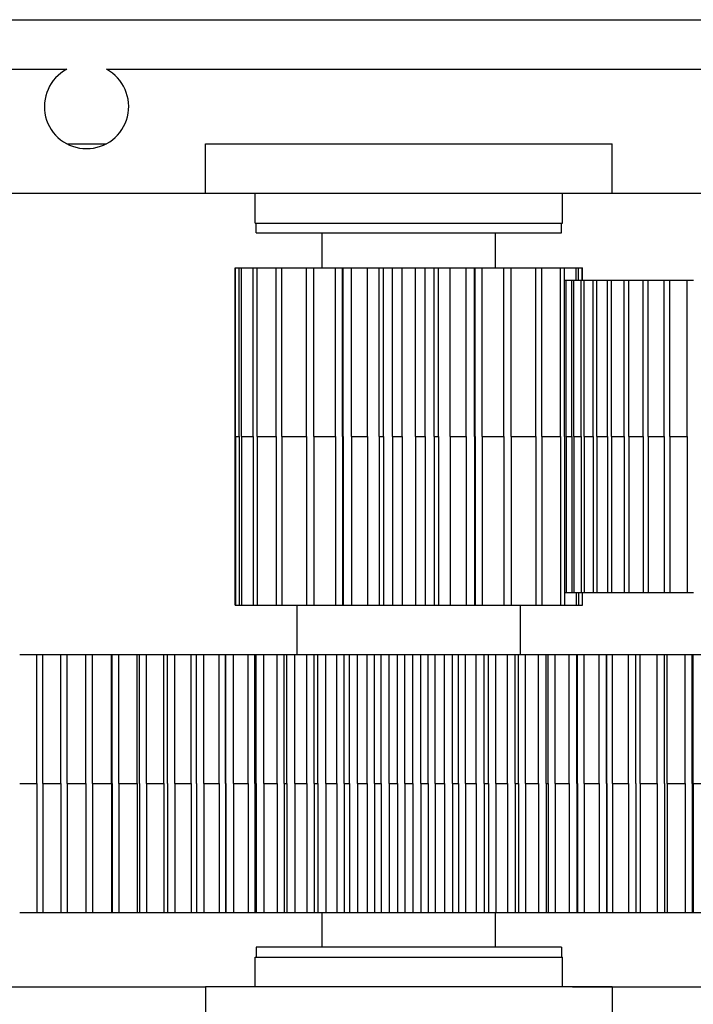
# Model space of a CAD drawing. Header units: millimetres. Extents: x -292 to 292, y -196 to 196.
# Tile 3 of 14: x -234 to -166, y -122 to -23. Entities that reach past the tile are written whole.
import ezdxf

# ---------------------------------------------------------------- set-up
doc = ezdxf.new("R2010")
doc.units = ezdxf.units.MM
doc.layers.add('可见轮廓', color=7, linetype='Continuous')

msp = doc.modelspace()

# ---------------------------------------------------------------- linework, layer by layer
at = {"layer": '可见轮廓'}
for p, q in [((-255.047, -23.181), (-126.297, -23.181)), ((-258.929, -28.181), (-229.547, -28.181)), ((-225.547, -28.181), (-159.547, -28.181)), ((-229.547, -35.681), (-225.547, -35.681)), ((-215.547, -40.681), (-215.547, -35.681)), ((-174.547, -40.681), (-174.547, -35.681)), ((-242.047, -40.681), (-211.547, -40.681)), ((-210.547, -43.681), (-210.547, -40.681)), ((-179.547, -43.681), (-179.547, -40.681)), ((-174.547, -40.681), (-138.547, -40.681)), ((-210.447, -44.681), (-210.447, -43.681)), ((-179.647, -44.681), (-179.647, -43.681)), ((-203.797, -48.181), (-203.797, -44.681)), ((-186.297, -48.181), (-186.297, -44.681)), ((-212.547, -82.181), (-212.547, -48.181)), ((-212.541, -65.181), (-212.541, -48.181)), ((-212.141, -65.181), (-212.141, -48.181)), ((-211.924, -65.181), (-211.924, -48.181)), ((-210.747, -65.181), (-210.747, -48.181)), ((-210.327, -65.181), (-210.327, -48.181)), ((-208.441, -65.181), (-208.441, -48.181)), ((-207.841, -65.181), (-207.841, -48.181)), ((-205.357, -65.181), (-205.357, -48.181)), ((-204.612, -65.181), (-204.612, -48.181)), ((-202.457, -65.181), (-202.457, -48.181)), ((-201.673, -65.181), (-201.673, -48.181)), ((-200.827, -65.181), (-200.827, -48.181)), ((-199.207, -65.181), (-199.207, -48.181)), ((-197.605, -65.181), (-197.605, -48.181)), ((-196.707, -65.181), (-196.707, -48.181)), ((-195.715, -65.181), (-195.715, -48.181)), ((-194.379, -65.181), (-194.379, -48.181)), ((-193.387, -65.181), (-193.387, -48.181)), ((-192.489, -65.181), (-192.489, -48.181)), ((-190.887, -65.181), (-190.887, -48.181)), ((-189.266, -65.181), (-189.266, -48.181)), ((-188.42, -65.181), (-188.42, -48.181)), ((-187.637, -65.181), (-187.637, -48.181)), ((-185.481, -65.181), (-185.481, -48.181)), ((-184.737, -65.181), (-184.737, -48.181)), ((-182.252, -65.181), (-182.252, -48.181)), ((-181.652, -65.181), (-181.652, -48.181)), ((-179.767, -65.181), (-179.767, -48.181)), ((-179.346, -65.181), (-179.346, -48.181)), ((-178.169, -49.431), (-178.169, -48.181)), ((-177.953, -49.431), (-177.953, -48.181)), ((-177.553, -49.431), (-177.553, -48.181)), ((-177.547, -49.431), (-177.547, -48.181)), ((-179.339, -65.181), (-179.339, -49.431)), ((-179.181, -65.181), (-179.181, -49.431)), ((-178.62, -65.181), (-178.62, -49.431)), ((-178.4, -65.181), (-178.4, -49.431)), ((-177.654, -65.181), (-177.654, -49.431)), ((-177.373, -65.181), (-177.373, -49.431)), ((-176.447, -65.181), (-176.447, -49.431)), ((-176.105, -65.181), (-176.105, -49.431)), ((-175.002, -65.181), (-175.002, -49.431)), ((-174.602, -65.181), (-174.602, -49.431)), ((-173.326, -65.181), (-173.326, -49.431)), ((-172.868, -65.181), (-172.868, -49.431)), ((-171.424, -65.181), (-171.424, -49.431)), ((-170.911, -65.181), (-170.911, -49.431)), ((-169.305, -65.181), (-169.305, -49.431)), ((-168.738, -65.181), (-168.738, -49.431)), ((-166.977, -65.181), (-166.977, -49.431)), ((-212.541, -65.181), (-212.541, -82.181)), ((-212.141, -65.181), (-212.141, -82.181)), ((-211.924, -65.181), (-211.924, -82.181)), ((-210.747, -65.181), (-210.747, -82.181)), ((-210.327, -65.181), (-210.327, -82.181)), ((-208.441, -65.181), (-208.441, -82.181)), ((-207.841, -65.181), (-207.841, -82.181)), ((-205.357, -65.181), (-205.357, -82.181)), ((-204.612, -65.181), (-204.612, -82.181)), ((-202.457, -65.181), (-202.457, -82.181)), ((-201.673, -65.181), (-201.673, -82.181)), ((-200.827, -65.181), (-200.827, -82.181)), ((-199.207, -65.181), (-199.207, -82.181)), ((-197.605, -65.181), (-197.605, -82.181)), ((-196.707, -65.181), (-196.707, -82.181)), ((-195.715, -65.181), (-195.715, -82.181)), ((-194.379, -65.181), (-194.379, -82.181)), ((-193.387, -65.181), (-193.387, -82.181)), ((-192.489, -65.181), (-192.489, -82.181)), ((-190.887, -65.181), (-190.887, -82.181)), ((-189.266, -65.181), (-189.266, -82.181)), ((-188.42, -65.181), (-188.42, -82.181)), ((-187.637, -65.181), (-187.637, -82.181)), ((-185.481, -65.181), (-185.481, -82.181)), ((-184.737, -65.181), (-184.737, -82.181)), ((-182.252, -65.181), (-182.252, -82.181)), ((-181.652, -65.181), (-181.652, -82.181)), ((-179.767, -65.181), (-179.767, -82.181)), ((-179.346, -65.181), (-179.346, -82.181)), ((-179.339, -65.181), (-179.339, -80.931)), ((-179.181, -65.181), (-179.181, -80.931)), ((-178.62, -65.181), (-178.62, -80.931)), ((-178.4, -65.181), (-178.4, -80.931)), ((-177.654, -65.181), (-177.654, -80.931)), ((-177.373, -65.181), (-177.373, -80.931)), ((-176.447, -65.181), (-176.447, -80.931)), ((-176.105, -65.181), (-176.105, -80.931)), ((-175.002, -65.181), (-175.002, -80.931)), ((-174.602, -65.181), (-174.602, -80.931)), ((-173.326, -65.181), (-173.326, -80.931)), ((-172.868, -65.181), (-172.868, -80.931)), ((-171.424, -65.181), (-171.424, -80.931)), ((-170.911, -65.181), (-170.911, -80.931)), ((-169.305, -65.181), (-169.305, -80.931)), ((-168.738, -65.181), (-168.738, -80.931)), ((-166.977, -65.181), (-166.977, -80.931)), ((-178.169, -80.931), (-178.169, -82.181)), ((-177.953, -80.931), (-177.953, -82.181)), ((-177.553, -80.931), (-177.553, -82.181)), ((-177.547, -82.181), (-177.547, -80.931)), ((-206.297, -87.181), (-206.297, -82.181)), ((-183.797, -87.181), (-183.797, -82.181)), ((-232.562, -100.181), (-232.562, -87.181)), ((-231.961, -100.181), (-231.961, -87.181)), ((-230.144, -100.181), (-230.144, -87.181)), ((-229.512, -100.181), (-229.512, -87.181)), ((-227.608, -100.181), (-227.608, -87.181)), ((-226.949, -100.181), (-226.949, -87.181)), ((-225.013, -100.181), (-225.013, -87.181)), ((-224.965, -100.181), (-224.965, -87.181)), ((-224.28, -100.181), (-224.28, -87.181)), ((-222.427, -100.181), (-222.427, -87.181)), ((-222.222, -100.181), (-222.222, -87.181)), ((-221.513, -100.181), (-221.513, -87.181)), ((-219.751, -100.181), (-219.751, -87.181)), ((-219.389, -100.181), (-219.389, -87.181)), ((-218.659, -100.181), (-218.659, -87.181)), ((-216.992, -100.181), (-216.992, -87.181)), ((-216.475, -100.181), (-216.475, -87.181)), ((-215.726, -100.181), (-215.726, -87.181)), ((-214.16, -100.181), (-214.16, -87.181)), ((-213.49, -100.181), (-213.49, -87.181)), ((-212.724, -100.181), (-212.724, -87.181)), ((-211.265, -100.181), (-211.265, -87.181)), ((-210.444, -100.181), (-210.444, -87.181)), ((-209.664, -100.181), (-209.664, -87.181)), ((-208.316, -100.181), (-208.316, -87.181)), ((-207.608, -100.181), (-207.608, -87.181)), ((-207.346, -100.181), (-207.346, -87.181)), ((-206.555, -100.181), (-206.555, -87.181)), ((-205.323, -100.181), (-205.323, -87.181)), ((-204.606, -100.181), (-204.606, -87.181)), ((-204.208, -100.181), (-204.208, -87.181)), ((-203.408, -100.181), (-203.408, -87.181)), ((-202.296, -100.181), (-202.296, -87.181)), ((-201.572, -100.181), (-201.572, -87.181)), ((-201.039, -100.181), (-201.039, -87.181)), ((-200.233, -100.181), (-200.233, -87.181)), ((-199.244, -100.181), (-199.244, -87.181)), ((-198.516, -100.181), (-198.516, -87.181)), ((-197.85, -100.181), (-197.85, -87.181)), ((-197.041, -100.181), (-197.041, -87.181)), ((-196.179, -100.181), (-196.179, -87.181)), ((-195.449, -100.181), (-195.449, -87.181)), ((-194.652, -100.181), (-194.652, -87.181)), ((-193.842, -100.181), (-193.842, -87.181)), ((-193.11, -100.181), (-193.11, -87.181)), ((-192.381, -100.181), (-192.381, -87.181)), ((-191.455, -100.181), (-191.455, -87.181)), ((-190.647, -100.181), (-190.647, -87.181)), ((-190.048, -100.181), (-190.048, -87.181)), ((-189.321, -100.181), (-189.321, -87.181)), ((-188.271, -100.181), (-188.271, -87.181)), ((-187.467, -100.181), (-187.467, -87.181)), ((-187.002, -100.181), (-187.002, -87.181)), ((-186.281, -100.181), (-186.281, -87.181)), ((-185.108, -100.181), (-185.108, -87.181)), ((-184.312, -100.181), (-184.312, -87.181)), ((-183.982, -100.181), (-183.982, -87.181)), ((-183.269, -100.181), (-183.269, -87.181)), ((-181.979, -100.181), (-181.979, -87.181)), ((-181.193, -100.181), (-181.193, -87.181)), ((-181, -100.181), (-181, -87.181)), ((-180.297, -100.181), (-180.297, -87.181)), ((-178.893, -100.181), (-178.893, -87.181)), ((-178.12, -100.181), (-178.12, -87.181)), ((-177.374, -100.181), (-177.374, -87.181)), ((-175.861, -100.181), (-175.861, -87.181)), ((-175.103, -100.181), (-175.103, -87.181)), ((-174.509, -100.181), (-174.509, -87.181)), ((-172.892, -100.181), (-172.892, -87.181)), ((-172.152, -100.181), (-172.152, -87.181)), ((-171.713, -100.181), (-171.713, -87.181)), ((-169.998, -100.181), (-169.998, -87.181)), ((-169.277, -100.181), (-169.277, -87.181)), ((-168.994, -100.181), (-168.994, -87.181)), ((-167.186, -100.181), (-167.186, -87.181)), ((-166.488, -100.181), (-166.488, -87.181)), ((-166.362, -100.181), (-166.362, -87.181)), ((-232.562, -100.181), (-232.562, -113.181)), ((-231.961, -100.181), (-231.961, -113.181)), ((-230.144, -100.181), (-230.144, -113.181)), ((-229.512, -100.181), (-229.512, -113.181)), ((-227.608, -100.181), (-227.608, -113.181)), ((-226.949, -100.181), (-226.949, -113.181)), ((-225.013, -100.181), (-225.013, -113.181)), ((-224.965, -100.181), (-224.965, -113.181)), ((-224.28, -100.181), (-224.28, -113.181)), ((-222.427, -100.181), (-222.427, -113.181)), ((-222.222, -100.181), (-222.222, -113.181)), ((-221.513, -100.181), (-221.513, -113.181)), ((-219.751, -100.181), (-219.751, -113.181)), ((-219.389, -100.181), (-219.389, -113.181)), ((-218.659, -100.181), (-218.659, -113.181)), ((-216.992, -100.181), (-216.992, -113.181)), ((-216.475, -100.181), (-216.475, -113.181)), ((-215.726, -100.181), (-215.726, -113.181)), ((-214.16, -100.181), (-214.16, -113.181)), ((-213.49, -100.181), (-213.49, -113.181)), ((-212.724, -100.181), (-212.724, -113.181)), ((-211.265, -100.181), (-211.265, -113.181)), ((-210.444, -100.181), (-210.444, -113.181)), ((-209.664, -100.181), (-209.664, -113.181)), ((-208.316, -100.181), (-208.316, -113.181)), ((-207.608, -100.181), (-207.608, -113.181)), ((-207.346, -100.181), (-207.346, -113.181)), ((-206.555, -100.181), (-206.555, -113.181)), ((-205.323, -100.181), (-205.323, -113.181)), ((-204.606, -100.181), (-204.606, -113.181)), ((-204.208, -100.181), (-204.208, -113.181)), ((-203.408, -100.181), (-203.408, -113.181)), ((-202.296, -100.181), (-202.296, -113.181)), ((-201.572, -100.181), (-201.572, -113.181)), ((-201.039, -100.181), (-201.039, -113.181)), ((-200.233, -100.181), (-200.233, -113.181)), ((-199.244, -100.181), (-199.244, -113.181)), ((-198.516, -100.181), (-198.516, -113.181)), ((-197.85, -100.181), (-197.85, -113.181)), ((-197.041, -100.181), (-197.041, -113.181)), ((-196.179, -100.181), (-196.179, -113.181)), ((-195.449, -100.181), (-195.449, -113.181)), ((-194.652, -100.181), (-194.652, -113.181)), ((-193.842, -100.181), (-193.842, -113.181)), ((-193.11, -100.181), (-193.11, -113.181)), ((-192.381, -100.181), (-192.381, -113.181)), ((-191.455, -100.181), (-191.455, -113.181)), ((-190.647, -100.181), (-190.647, -113.181)), ((-190.048, -100.181), (-190.048, -113.181)), ((-189.321, -100.181), (-189.321, -113.181)), ((-188.271, -100.181), (-188.271, -113.181)), ((-187.467, -100.181), (-187.467, -113.181)), ((-187.002, -100.181), (-187.002, -113.181)), ((-186.281, -100.181), (-186.281, -113.181)), ((-185.108, -100.181), (-185.108, -113.181)), ((-184.312, -100.181), (-184.312, -113.181)), ((-183.982, -100.181), (-183.982, -113.181)), ((-183.269, -100.181), (-183.269, -113.181)), ((-181.979, -100.181), (-181.979, -113.181)), ((-181.193, -100.181), (-181.193, -113.181)), ((-181, -100.181), (-181, -113.181)), ((-180.297, -100.181), (-180.297, -113.181)), ((-178.893, -100.181), (-178.893, -113.181)), ((-178.12, -100.181), (-178.12, -113.181)), ((-177.374, -100.181), (-177.374, -113.181)), ((-175.861, -100.181), (-175.861, -113.181)), ((-175.103, -100.181), (-175.103, -113.181)), ((-174.509, -100.181), (-174.509, -113.181)), ((-172.892, -100.181), (-172.892, -113.181)), ((-172.152, -100.181), (-172.152, -113.181)), ((-171.713, -100.181), (-171.713, -113.181)), ((-169.998, -100.181), (-169.998, -113.181)), ((-169.277, -100.181), (-169.277, -113.181)), ((-168.994, -100.181), (-168.994, -113.181)), ((-167.186, -100.181), (-167.186, -113.181)), ((-166.488, -100.181), (-166.488, -113.181)), ((-166.362, -100.181), (-166.362, -113.181)), ((-203.797, -116.681), (-203.797, -113.181)), ((-186.297, -116.681), (-186.297, -113.181)), ((-210.447, -116.681), (-210.447, -117.681)), ((-179.647, -116.681), (-179.647, -117.681)), ((-210.547, -120.681), (-210.547, -117.681)), ((-179.547, -120.681), (-179.547, -117.681)), ((-246.047, -120.681), (-215.547, -120.681)), ((-215.547, -120.681), (-215.547, -125.681)), ((-178.547, -120.681), (-142.547, -120.681)), ((-174.547, -120.681), (-174.547, -125.681))]:
    msp.add_line(p, q, dxfattribs=at)
msp.add_arc((-227.547, -31.931), 4.25, 118.07249, 421.92751, dxfattribs=at)
for points, degree in [([(-215.547, -35.681), (-215.033, -35.681), (-213.517, -35.681), (-211.074, -35.681), (-207.828, -35.681), (-203.941, -35.681), (-199.609, -35.681), (-195.047, -35.681), (-190.485, -35.681), (-186.152, -35.681), (-182.265, -35.681), (-179.019, -35.681), (-176.577, -35.681), (-175.061, -35.681), (-174.547, -35.681)], 1), ([(-215.547, -40.681), (-215.033, -40.681), (-213.517, -40.681), (-211.074, -40.681), (-207.828, -40.681), (-203.941, -40.681), (-199.609, -40.681), (-195.047, -40.681), (-190.485, -40.681), (-186.152, -40.681), (-182.265, -40.681), (-179.019, -40.681), (-176.577, -40.681), (-175.061, -40.681), (-174.547, -40.681)], 1), ([(-210.547, -43.681), (-210.158, -43.681), (-209.012, -43.681), (-207.165, -43.681), (-204.711, -43.681), (-201.772, -43.681), (-198.496, -43.681), (-195.047, -43.681), (-191.598, -43.681), (-188.322, -43.681), (-185.383, -43.681), (-182.928, -43.681), (-181.082, -43.681), (-179.935, -43.681), (-179.547, -43.681)], 1), ([(-210.447, -44.681), (-210.061, -44.681), (-208.922, -44.681), (-207.087, -44.681), (-204.649, -44.681), (-201.729, -44.681), (-198.474, -44.681), (-195.047, -44.681), (-191.62, -44.681), (-188.365, -44.681), (-185.445, -44.681), (-183.007, -44.681), (-181.172, -44.681), (-180.033, -44.681), (-179.647, -44.681)], 1), ([(-212.547, -48.181), (-212.547, -48.181), (-212.541, -48.181)], 2), ([(-212.541, -48.181), (-212.344, -48.181), (-212.141, -48.181)], 2), ([(-212.141, -48.181), (-212.044, -48.181), (-211.924, -48.181)], 2), ([(-211.924, -48.181), (-211.344, -48.181), (-210.747, -48.181)], 2), ([(-210.747, -48.181), (-210.547, -48.181), (-210.327, -48.181)], 2), ([(-210.327, -48.181), (-209.692, -48.181), (-209.05, -48.181), (-208.441, -48.181)], 3), ([(-208.441, -48.181), (-208.15, -48.181), (-207.841, -48.181)], 2), ([(-205.357, -48.181), (-204.991, -48.181), (-204.612, -48.181)], 2), ([(-202.457, -48.181), (-202.1, -48.181), (-201.732, -48.181)], 2), ([(-201.732, -48.181), (-201.731, -48.181), (-201.673, -48.181)], 2), ([(-201.732, -65.181), (-201.732, -48.181)], 1), ([(-201.673, -48.181), (-201.255, -48.181), (-200.827, -48.181)], 2), ([(-199.207, -48.181), (-198.631, -48.181), (-198.042, -48.181)], 2), ([(-198.042, -65.181), (-198.042, -48.181)], 1), ([(-197.605, -48.181), (-196.707, -48.181)], 1), ([(-195.715, -48.181), (-194.379, -48.181)], 1), ([(-193.387, -48.181), (-192.489, -48.181)], 1), ([(-192.052, -48.181), (-191.463, -48.181), (-190.887, -48.181)], 2), ([(-192.052, -65.181), (-192.052, -48.181)], 1), ([(-189.266, -48.181), (-188.839, -48.181), (-188.42, -48.181)], 2), ([(-188.42, -48.181), (-188.363, -48.181), (-188.361, -48.181)], 2), ([(-188.361, -48.181), (-187.994, -48.181), (-187.637, -48.181)], 2), ([(-188.361, -65.181), (-188.361, -48.181)], 1), ([(-185.481, -48.181), (-185.102, -48.181), (-184.737, -48.181)], 2), ([(-182.252, -48.181), (-181.944, -48.181), (-181.652, -48.181)], 2), ([(-181.652, -48.181), (-181.043, -48.181), (-180.402, -48.181), (-179.767, -48.181)], 3), ([(-179.767, -48.181), (-179.546, -48.181), (-179.346, -48.181)], 2), ([(-179.346, -48.181), (-178.75, -48.181), (-178.169, -48.181)], 2), ([(-178.169, -48.181), (-178.05, -48.181), (-177.953, -48.181)], 2), ([(-177.953, -48.181), (-177.75, -48.181), (-177.553, -48.181)], 2), ([(-177.553, -48.181), (-177.547, -48.181), (-177.547, -48.181)], 2), ([(-179.346, -49.431), (-179.339, -49.431)], 1), ([(-179.339, -49.431), (-179.264, -49.431), (-179.181, -49.431)], 2), ([(-179.181, -49.431), (-178.62, -49.431)], 1), ([(-178.62, -49.431), (-178.513, -49.431), (-178.4, -49.431)], 2), ([(-178.4, -49.431), (-177.654, -49.431)], 1), ([(-177.654, -49.431), (-177.517, -49.431), (-177.373, -49.431)], 2), ([(-177.373, -49.431), (-176.447, -49.431)], 1), ([(-176.447, -49.431), (-176.28, -49.431), (-176.105, -49.431)], 2), ([(-176.105, -49.431), (-175.002, -49.431)], 1), ([(-175.002, -49.431), (-174.806, -49.431), (-174.602, -49.431)], 2), ([(-174.602, -49.431), (-173.326, -49.431)], 1), ([(-173.326, -49.431), (-173.1, -49.431), (-172.868, -49.431)], 2), ([(-172.868, -49.431), (-172.143, -49.431), (-171.424, -49.431)], 2), ([(-171.424, -49.431), (-171.171, -49.431), (-170.911, -49.431)], 2), ([(-170.911, -49.431), (-170.103, -49.431), (-169.305, -49.431)], 2), ([(-169.305, -49.431), (-169.025, -49.431), (-168.738, -49.431)], 2), ([(-168.738, -49.431), (-167.849, -49.431), (-166.977, -49.431)], 2), ([(-166.977, -49.431), (-166.671, -49.431), (-166.358, -49.431)], 2), ([(-212.541, -65.181), (-212.344, -65.181), (-212.141, -65.181)], 2), ([(-211.924, -65.181), (-211.344, -65.181), (-210.747, -65.181)], 2), ([(-210.327, -65.181), (-209.692, -65.181), (-209.05, -65.181), (-208.441, -65.181)], 3), ([(-201.732, -65.181), (-201.731, -65.181), (-201.673, -65.181)], 2), ([(-201.732, -65.181), (-201.732, -82.181)], 1), ([(-198.042, -65.181), (-198.042, -82.181)], 1), ([(-192.052, -65.181), (-192.052, -82.181)], 1), ([(-188.42, -65.181), (-188.363, -65.181), (-188.361, -65.181)], 2), ([(-188.361, -65.181), (-188.361, -82.181)], 1), ([(-181.652, -65.181), (-181.043, -65.181), (-180.402, -65.181), (-179.767, -65.181)], 3), ([(-179.346, -65.181), (-179.339, -65.181)], 1), ([(-179.181, -65.181), (-178.62, -65.181)], 1), ([(-178.4, -65.181), (-177.654, -65.181)], 1), ([(-177.373, -65.181), (-176.447, -65.181)], 1), ([(-176.105, -65.181), (-175.002, -65.181)], 1), ([(-174.602, -65.181), (-173.326, -65.181)], 1), ([(-172.868, -65.181), (-172.143, -65.181), (-171.424, -65.181)], 2), ([(-170.911, -65.181), (-170.103, -65.181), (-169.305, -65.181)], 2), ([(-168.738, -65.181), (-167.849, -65.181), (-166.977, -65.181)], 2), ([(-179.346, -80.931), (-179.339, -80.931)], 1), ([(-179.339, -80.931), (-179.264, -80.931), (-179.181, -80.931)], 2), ([(-179.181, -80.931), (-178.62, -80.931)], 1), ([(-178.62, -80.931), (-178.513, -80.931), (-178.4, -80.931)], 2), ([(-178.4, -80.931), (-177.654, -80.931)], 1), ([(-177.654, -80.931), (-177.517, -80.931), (-177.373, -80.931)], 2), ([(-177.373, -80.931), (-176.447, -80.931)], 1), ([(-176.447, -80.931), (-176.28, -80.931), (-176.105, -80.931)], 2), ([(-176.105, -80.931), (-175.002, -80.931)], 1), ([(-175.002, -80.931), (-174.806, -80.931), (-174.602, -80.931)], 2), ([(-174.602, -80.931), (-173.326, -80.931)], 1), ([(-173.326, -80.931), (-173.1, -80.931), (-172.868, -80.931)], 2), ([(-172.868, -80.931), (-172.143, -80.931), (-171.424, -80.931)], 2), ([(-171.424, -80.931), (-171.171, -80.931), (-170.911, -80.931)], 2), ([(-170.911, -80.931), (-170.103, -80.931), (-169.305, -80.931)], 2), ([(-169.305, -80.931), (-169.025, -80.931), (-168.738, -80.931)], 2), ([(-168.738, -80.931), (-167.849, -80.931), (-166.977, -80.931)], 2), ([(-166.977, -80.931), (-166.671, -80.931), (-166.358, -80.931)], 2), ([(-212.547, -82.181), (-212.547, -82.181), (-212.541, -82.181)], 2), ([(-212.541, -82.181), (-212.344, -82.181), (-212.141, -82.181)], 2), ([(-212.141, -82.181), (-212.044, -82.181), (-211.924, -82.181)], 2), ([(-211.924, -82.181), (-211.344, -82.181), (-210.747, -82.181)], 2), ([(-210.747, -82.181), (-210.547, -82.181), (-210.327, -82.181)], 2), ([(-210.327, -82.181), (-209.692, -82.181), (-209.05, -82.181), (-208.441, -82.181)], 3), ([(-208.441, -82.181), (-208.15, -82.181), (-207.841, -82.181)], 2), ([(-205.357, -82.181), (-204.991, -82.181), (-204.612, -82.181)], 2), ([(-202.457, -82.181), (-202.1, -82.181), (-201.732, -82.181)], 2), ([(-201.732, -82.181), (-201.731, -82.181), (-201.673, -82.181)], 2), ([(-201.673, -82.181), (-201.255, -82.181), (-200.827, -82.181)], 2), ([(-199.207, -82.181), (-198.631, -82.181), (-198.042, -82.181)], 2), ([(-197.605, -82.181), (-196.707, -82.181)], 1), ([(-195.715, -82.181), (-194.379, -82.181)], 1), ([(-193.387, -82.181), (-192.489, -82.181)], 1), ([(-192.052, -82.181), (-191.463, -82.181), (-190.887, -82.181)], 2), ([(-189.266, -82.181), (-188.839, -82.181), (-188.42, -82.181)], 2), ([(-188.42, -82.181), (-188.363, -82.181), (-188.361, -82.181)], 2), ([(-188.361, -82.181), (-187.994, -82.181), (-187.637, -82.181)], 2), ([(-185.481, -82.181), (-185.102, -82.181), (-184.737, -82.181)], 2), ([(-182.252, -82.181), (-181.944, -82.181), (-181.652, -82.181)], 2), ([(-181.652, -82.181), (-181.043, -82.181), (-180.402, -82.181), (-179.767, -82.181)], 3), ([(-179.767, -82.181), (-179.546, -82.181), (-179.346, -82.181)], 2), ([(-179.346, -82.181), (-178.75, -82.181), (-178.169, -82.181)], 2), ([(-178.169, -82.181), (-178.05, -82.181), (-177.953, -82.181)], 2), ([(-177.953, -82.181), (-177.75, -82.181), (-177.553, -82.181)], 2), ([(-177.553, -82.181), (-177.547, -82.181), (-177.547, -82.181)], 2), ([(-234.288, -87.181), (-233.405, -87.181), (-232.562, -87.181)], 2), ([(-232.562, -87.181), (-231.961, -87.181)], 1), ([(-231.961, -87.181), (-231.025, -87.181), (-230.144, -87.181)], 2), ([(-230.144, -87.181), (-229.512, -87.181)], 1), ([(-229.512, -87.181), (-228.523, -87.181), (-227.608, -87.181)], 2), ([(-227.608, -87.181), (-226.949, -87.181)], 1), ([(-226.949, -87.181), (-225.935, -87.181), (-225.013, -87.181)], 2), ([(-225.013, -87.181), (-224.965, -87.181)], 1), ([(-224.965, -87.181), (-224.28, -87.181)], 1), ([(-224.28, -87.181), (-223.304, -87.181), (-222.427, -87.181)], 2), ([(-222.427, -87.181), (-222.222, -87.181)], 1), ([(-222.222, -87.181), (-221.513, -87.181)], 1), ([(-221.513, -87.181), (-220.579, -87.181), (-219.751, -87.181)], 2), ([(-219.751, -87.181), (-219.389, -87.181)], 1), ([(-219.389, -87.181), (-218.659, -87.181)], 1), ([(-218.659, -87.181), (-217.769, -87.181), (-216.992, -87.181)], 2), ([(-216.992, -87.181), (-216.475, -87.181)], 1), ([(-216.475, -87.181), (-215.726, -87.181)], 1), ([(-215.726, -87.181), (-215.167, -87.181), (-214.639, -87.181), (-214.16, -87.181)], 3), ([(-214.16, -87.181), (-213.523, -87.181)], 1), ([(-213.523, -87.181), (-213.523, -87.181), (-213.49, -87.181)], 2), ([(-213.523, -100.181), (-213.523, -87.181)], 1), ([(-213.49, -87.181), (-212.724, -87.181)], 1), ([(-212.724, -87.181), (-212.199, -87.181), (-211.707, -87.181), (-211.265, -87.181)], 3), ([(-211.265, -87.181), (-210.571, -87.181)], 1), ([(-210.568, -87.181), (-210.571, -87.181)], 1), ([(-210.571, -87.181), (-210.567, -87.181), (-210.444, -87.181)], 2), ([(-210.571, -100.181), (-210.571, -87.181)], 1), ([(-210.444, -87.181), (-209.664, -87.181)], 1), ([(-209.664, -87.181), (-209.175, -87.181), (-208.719, -87.181), (-208.316, -87.181)], 3), ([(-208.316, -87.181), (-207.608, -87.181)], 1), ([(-207.608, -87.181), (-207.576, -87.181), (-207.482, -87.181), (-207.346, -87.181)], 3), ([(-207.346, -87.181), (-206.555, -87.181)], 1), ([(-206.555, -87.181), (-206.103, -87.181), (-205.685, -87.181), (-205.323, -87.181)], 3), ([(-205.323, -87.181), (-204.606, -87.181)], 1), ([(-204.606, -87.181), (-204.528, -87.181), (-204.389, -87.181), (-204.208, -87.181)], 3), ([(-204.208, -87.181), (-203.408, -87.181)], 1), ([(-203.408, -87.181), (-202.994, -87.181), (-202.617, -87.181), (-202.296, -87.181)], 3), ([(-202.296, -87.181), (-201.572, -87.181)], 1), ([(-201.572, -87.181), (-201.449, -87.181), (-201.264, -87.181), (-201.039, -87.181)], 3), ([(-201.039, -87.181), (-200.233, -87.181)], 1), ([(-200.233, -87.181), (-199.859, -87.181), (-199.523, -87.181), (-199.244, -87.181)], 3), ([(-199.244, -87.181), (-198.516, -87.181)], 1), ([(-198.516, -87.181), (-198.348, -87.181), (-198.119, -87.181), (-197.85, -87.181)], 3), ([(-197.85, -87.181), (-197.041, -87.181)], 1), ([(-197.041, -87.181), (-196.708, -87.181), (-196.414, -87.181), (-196.179, -87.181)], 3), ([(-196.179, -87.181), (-195.449, -87.181)], 1), ([(-195.449, -87.181), (-195.236, -87.181), (-194.964, -87.181), (-194.652, -87.181)], 3), ([(-194.652, -87.181), (-193.842, -87.181)], 1), ([(-193.842, -87.181), (-193.552, -87.181), (-193.301, -87.181), (-193.11, -87.181)], 3), ([(-193.11, -87.181), (-192.381, -87.181)], 1), ([(-192.381, -87.181), (-192.124, -87.181), (-191.809, -87.181), (-191.455, -87.181)], 3), ([(-191.455, -87.181), (-190.647, -87.181)], 1), ([(-190.647, -87.181), (-190.4, -87.181), (-190.193, -87.181), (-190.048, -87.181)], 3), ([(-190.048, -87.181), (-189.321, -87.181)], 1), ([(-189.321, -87.181), (-189.022, -87.181), (-188.664, -87.181), (-188.271, -87.181)], 3), ([(-188.271, -87.181), (-187.467, -87.181)], 1), ([(-187.467, -87.181), (-187.264, -87.181), (-187.102, -87.181), (-187.002, -87.181)], 3), ([(-187.002, -87.181), (-186.281, -87.181)], 1), ([(-186.281, -87.181), (-185.939, -87.181), (-185.541, -87.181), (-185.108, -87.181)], 3), ([(-185.108, -87.181), (-184.312, -87.181)], 1), ([(-184.312, -87.181), (-184.154, -87.181), (-184.037, -87.181), (-183.982, -87.181)], 3), ([(-183.982, -87.181), (-183.269, -87.181)], 1), ([(-183.269, -87.181), (-182.887, -87.181), (-182.45, -87.181), (-181.979, -87.181)], 3), ([(-181.979, -87.181), (-181.193, -87.181)], 1), ([(-181.193, -87.181), (-181.08, -87.181), (-181.009, -87.181), (-181, -87.181)], 3), ([(-181, -87.181), (-180.297, -87.181)], 1), ([(-180.297, -87.181), (-179.875, -87.181), (-179.4, -87.181), (-178.893, -87.181)], 3), ([(-178.893, -87.181), (-178.12, -87.181)], 1), ([(-178.12, -87.181), (-178.048, -87.181), (-178.047, -87.181)], 2), ([(-178.047, -87.181), (-177.374, -87.181)], 1), ([(-178.047, -100.181), (-178.047, -87.181)], 1), ([(-177.374, -87.181), (-176.913, -87.181), (-176.403, -87.181), (-175.861, -87.181)], 3), ([(-175.861, -87.181), (-175.103, -87.181)], 1), ([(-175.103, -87.181), (-175.095, -87.181), (-175.095, -87.181)], 2), ([(-175.095, -87.181), (-174.509, -87.181)], 1), ([(-175.095, -100.181), (-175.095, -87.181)], 1), ([(-174.509, -87.181), (-173.759, -87.181), (-172.892, -87.181)], 2), ([(-172.892, -87.181), (-172.152, -87.181)], 1), ([(-172.152, -87.181), (-171.713, -87.181)], 1), ([(-171.713, -87.181), (-170.91, -87.181), (-169.998, -87.181)], 2), ([(-169.998, -87.181), (-169.277, -87.181)], 1), ([(-169.277, -87.181), (-168.994, -87.181)], 1), ([(-168.994, -87.181), (-168.141, -87.181), (-167.186, -87.181)], 2), ([(-167.186, -87.181), (-166.488, -87.181)], 1), ([(-166.488, -87.181), (-166.362, -87.181)], 1), ([(-166.362, -87.181), (-165.462, -87.181), (-164.467, -87.181)], 2), ([(-234.288, -100.181), (-233.405, -100.181), (-232.562, -100.181)], 2), ([(-231.961, -100.181), (-231.025, -100.181), (-230.144, -100.181)], 2), ([(-229.512, -100.181), (-228.523, -100.181), (-227.608, -100.181)], 2), ([(-226.949, -100.181), (-225.935, -100.181), (-225.013, -100.181)], 2), ([(-224.28, -100.181), (-223.304, -100.181), (-222.427, -100.181)], 2), ([(-221.513, -100.181), (-220.579, -100.181), (-219.751, -100.181)], 2), ([(-218.659, -100.181), (-217.769, -100.181), (-216.992, -100.181)], 2), ([(-215.726, -100.181), (-215.167, -100.181), (-214.639, -100.181), (-214.16, -100.181)], 3), ([(-213.523, -100.181), (-213.523, -100.181), (-213.49, -100.181)], 2), ([(-213.523, -100.181), (-213.523, -113.181)], 1), ([(-212.724, -100.181), (-212.199, -100.181), (-211.707, -100.181), (-211.265, -100.181)], 3), ([(-210.568, -100.181), (-210.571, -100.181)], 1), ([(-210.571, -100.181), (-210.567, -100.181), (-210.444, -100.181)], 2), ([(-210.571, -100.181), (-210.571, -113.181)], 1), ([(-209.664, -100.181), (-209.175, -100.181), (-208.719, -100.181), (-208.316, -100.181)], 3), ([(-207.608, -100.181), (-207.576, -100.181), (-207.482, -100.181), (-207.346, -100.181)], 3), ([(-206.555, -100.181), (-206.103, -100.181), (-205.685, -100.181), (-205.323, -100.181)], 3), ([(-204.606, -100.181), (-204.528, -100.181), (-204.389, -100.181), (-204.208, -100.181)], 3), ([(-203.408, -100.181), (-202.994, -100.181), (-202.617, -100.181), (-202.296, -100.181)], 3), ([(-201.572, -100.181), (-201.449, -100.181), (-201.264, -100.181), (-201.039, -100.181)], 3), ([(-200.233, -100.181), (-199.859, -100.181), (-199.523, -100.181), (-199.244, -100.181)], 3), ([(-198.516, -100.181), (-198.348, -100.181), (-198.119, -100.181), (-197.85, -100.181)], 3), ([(-197.041, -100.181), (-196.708, -100.181), (-196.414, -100.181), (-196.179, -100.181)], 3), ([(-195.449, -100.181), (-195.236, -100.181), (-194.964, -100.181), (-194.652, -100.181)], 3), ([(-193.842, -100.181), (-193.552, -100.181), (-193.301, -100.181), (-193.11, -100.181)], 3), ([(-192.381, -100.181), (-192.124, -100.181), (-191.809, -100.181), (-191.455, -100.181)], 3), ([(-190.647, -100.181), (-190.4, -100.181), (-190.193, -100.181), (-190.048, -100.181)], 3), ([(-189.321, -100.181), (-189.022, -100.181), (-188.664, -100.181), (-188.271, -100.181)], 3), ([(-187.467, -100.181), (-187.264, -100.181), (-187.102, -100.181), (-187.002, -100.181)], 3), ([(-186.281, -100.181), (-185.939, -100.181), (-185.541, -100.181), (-185.108, -100.181)], 3), ([(-184.312, -100.181), (-184.154, -100.181), (-184.037, -100.181), (-183.982, -100.181)], 3), ([(-183.269, -100.181), (-182.887, -100.181), (-182.45, -100.181), (-181.979, -100.181)], 3), ([(-181.193, -100.181), (-181.08, -100.181), (-181.009, -100.181), (-181, -100.181)], 3), ([(-180.297, -100.181), (-179.875, -100.181), (-179.4, -100.181), (-178.893, -100.181)], 3), ([(-178.12, -100.181), (-178.048, -100.181), (-178.047, -100.181)], 2), ([(-178.047, -100.181), (-178.047, -113.181)], 1), ([(-177.374, -100.181), (-176.913, -100.181), (-176.403, -100.181), (-175.861, -100.181)], 3), ([(-175.103, -100.181), (-175.095, -100.181), (-175.095, -100.181)], 2), ([(-175.095, -100.181), (-175.095, -113.181)], 1), ([(-174.509, -100.181), (-173.759, -100.181), (-172.892, -100.181)], 2), ([(-171.713, -100.181), (-170.91, -100.181), (-169.998, -100.181)], 2), ([(-168.994, -100.181), (-168.141, -100.181), (-167.186, -100.181)], 2), ([(-166.362, -100.181), (-165.462, -100.181), (-164.467, -100.181)], 2), ([(-234.288, -113.181), (-233.405, -113.181), (-232.562, -113.181)], 2), ([(-232.562, -113.181), (-231.961, -113.181)], 1), ([(-231.961, -113.181), (-231.025, -113.181), (-230.144, -113.181)], 2), ([(-230.144, -113.181), (-229.512, -113.181)], 1), ([(-229.512, -113.181), (-228.523, -113.181), (-227.608, -113.181)], 2), ([(-227.608, -113.181), (-226.949, -113.181)], 1), ([(-226.949, -113.181), (-225.935, -113.181), (-225.013, -113.181)], 2), ([(-225.013, -113.181), (-224.965, -113.181)], 1), ([(-224.965, -113.181), (-224.28, -113.181)], 1), ([(-224.28, -113.181), (-223.304, -113.181), (-222.427, -113.181)], 2), ([(-222.427, -113.181), (-222.222, -113.181)], 1), ([(-222.222, -113.181), (-221.513, -113.181)], 1), ([(-221.513, -113.181), (-220.579, -113.181), (-219.751, -113.181)], 2), ([(-219.751, -113.181), (-219.389, -113.181)], 1), ([(-219.389, -113.181), (-218.659, -113.181)], 1), ([(-218.659, -113.181), (-217.769, -113.181), (-216.992, -113.181)], 2), ([(-216.992, -113.181), (-216.475, -113.181)], 1), ([(-216.475, -113.181), (-215.726, -113.181)], 1), ([(-215.726, -113.181), (-215.167, -113.181), (-214.639, -113.181), (-214.16, -113.181)], 3), ([(-214.16, -113.181), (-213.523, -113.181)], 1), ([(-213.523, -113.181), (-213.523, -113.181), (-213.49, -113.181)], 2), ([(-213.49, -113.181), (-212.724, -113.181)], 1), ([(-212.724, -113.181), (-212.199, -113.181), (-211.707, -113.181), (-211.265, -113.181)], 3), ([(-211.265, -113.181), (-210.571, -113.181)], 1), ([(-210.568, -113.181), (-210.571, -113.181)], 1), ([(-210.571, -113.181), (-210.567, -113.181), (-210.444, -113.181)], 2), ([(-210.444, -113.181), (-209.664, -113.181)], 1), ([(-209.664, -113.181), (-209.175, -113.181), (-208.719, -113.181), (-208.316, -113.181)], 3), ([(-208.316, -113.181), (-207.608, -113.181)], 1), ([(-207.608, -113.181), (-207.576, -113.181), (-207.482, -113.181), (-207.346, -113.181)], 3), ([(-207.346, -113.181), (-206.555, -113.181)], 1), ([(-206.555, -113.181), (-206.103, -113.181), (-205.685, -113.181), (-205.323, -113.181)], 3), ([(-205.323, -113.181), (-204.606, -113.181)], 1), ([(-204.606, -113.181), (-204.528, -113.181), (-204.389, -113.181), (-204.208, -113.181)], 3), ([(-204.208, -113.181), (-203.408, -113.181)], 1), ([(-203.408, -113.181), (-202.994, -113.181), (-202.617, -113.181), (-202.296, -113.181)], 3), ([(-202.296, -113.181), (-201.572, -113.181)], 1), ([(-201.572, -113.181), (-201.449, -113.181), (-201.264, -113.181), (-201.039, -113.181)], 3), ([(-201.039, -113.181), (-200.233, -113.181)], 1), ([(-200.233, -113.181), (-199.859, -113.181), (-199.523, -113.181), (-199.244, -113.181)], 3), ([(-199.244, -113.181), (-198.516, -113.181)], 1), ([(-198.516, -113.181), (-198.348, -113.181), (-198.119, -113.181), (-197.85, -113.181)], 3), ([(-197.85, -113.181), (-197.041, -113.181)], 1), ([(-197.041, -113.181), (-196.708, -113.181), (-196.414, -113.181), (-196.179, -113.181)], 3), ([(-196.179, -113.181), (-195.449, -113.181)], 1), ([(-195.449, -113.181), (-195.236, -113.181), (-194.964, -113.181), (-194.652, -113.181)], 3), ([(-194.652, -113.181), (-193.842, -113.181)], 1), ([(-193.842, -113.181), (-193.552, -113.181), (-193.301, -113.181), (-193.11, -113.181)], 3), ([(-193.11, -113.181), (-192.381, -113.181)], 1), ([(-192.381, -113.181), (-192.124, -113.181), (-191.809, -113.181), (-191.455, -113.181)], 3), ([(-191.455, -113.181), (-190.647, -113.181)], 1), ([(-190.647, -113.181), (-190.4, -113.181), (-190.193, -113.181), (-190.048, -113.181)], 3), ([(-190.048, -113.181), (-189.321, -113.181)], 1), ([(-189.321, -113.181), (-189.022, -113.181), (-188.664, -113.181), (-188.271, -113.181)], 3), ([(-188.271, -113.181), (-187.467, -113.181)], 1), ([(-187.467, -113.181), (-187.264, -113.181), (-187.102, -113.181), (-187.002, -113.181)], 3), ([(-187.002, -113.181), (-186.281, -113.181)], 1), ([(-186.281, -113.181), (-185.939, -113.181), (-185.541, -113.181), (-185.108, -113.181)], 3), ([(-185.108, -113.181), (-184.312, -113.181)], 1), ([(-184.312, -113.181), (-184.154, -113.181), (-184.037, -113.181), (-183.982, -113.181)], 3), ([(-183.982, -113.181), (-183.269, -113.181)], 1), ([(-183.269, -113.181), (-182.887, -113.181), (-182.45, -113.181), (-181.979, -113.181)], 3), ([(-181.979, -113.181), (-181.193, -113.181)], 1), ([(-181.193, -113.181), (-181.08, -113.181), (-181.009, -113.181), (-181, -113.181)], 3), ([(-181, -113.181), (-180.297, -113.181)], 1), ([(-180.297, -113.181), (-179.875, -113.181), (-179.4, -113.181), (-178.893, -113.181)], 3), ([(-178.893, -113.181), (-178.12, -113.181)], 1), ([(-178.12, -113.181), (-178.048, -113.181), (-178.047, -113.181)], 2), ([(-178.047, -113.181), (-177.374, -113.181)], 1), ([(-177.374, -113.181), (-176.913, -113.181), (-176.403, -113.181), (-175.861, -113.181)], 3), ([(-175.861, -113.181), (-175.103, -113.181)], 1), ([(-175.103, -113.181), (-175.095, -113.181), (-175.095, -113.181)], 2), ([(-175.095, -113.181), (-174.509, -113.181)], 1), ([(-174.509, -113.181), (-173.759, -113.181), (-172.892, -113.181)], 2), ([(-172.892, -113.181), (-172.152, -113.181)], 1), ([(-172.152, -113.181), (-171.713, -113.181)], 1), ([(-171.713, -113.181), (-170.91, -113.181), (-169.998, -113.181)], 2), ([(-169.998, -113.181), (-169.277, -113.181)], 1), ([(-169.277, -113.181), (-168.994, -113.181)], 1), ([(-168.994, -113.181), (-168.141, -113.181), (-167.186, -113.181)], 2), ([(-167.186, -113.181), (-166.488, -113.181)], 1), ([(-166.488, -113.181), (-166.362, -113.181)], 1), ([(-166.362, -113.181), (-165.462, -113.181), (-164.467, -113.181)], 2), ([(-179.647, -116.681), (-180.033, -116.681), (-181.172, -116.681), (-183.007, -116.681), (-185.445, -116.681), (-188.365, -116.681), (-191.62, -116.681), (-195.047, -116.681), (-198.474, -116.681), (-201.729, -116.681), (-204.649, -116.681), (-207.087, -116.681), (-208.922, -116.681), (-210.061, -116.681), (-210.447, -116.681)], 1), ([(-210.547, -117.681), (-210.158, -117.681), (-209.012, -117.681), (-207.165, -117.681), (-204.711, -117.681), (-201.772, -117.681), (-198.496, -117.681), (-195.047, -117.681), (-191.598, -117.681), (-188.322, -117.681), (-185.383, -117.681), (-182.928, -117.681), (-181.082, -117.681), (-179.935, -117.681), (-179.547, -117.681)], 1), ([(-174.547, -120.681), (-175.061, -120.681), (-176.577, -120.681), (-179.019, -120.681), (-182.265, -120.681), (-186.152, -120.681), (-190.485, -120.681), (-195.047, -120.681), (-199.609, -120.681), (-203.941, -120.681), (-207.828, -120.681), (-211.074, -120.681), (-213.517, -120.681), (-215.033, -120.681), (-215.547, -120.681)], 1)]:
    msp.add_open_spline(points, degree=degree, dxfattribs=at)
for points, knots in [([(-207.841, -48.181), (-207.353, -48.181), (-206.872, -48.181), (-206.421, -48.181), (-206.207, -48.181), (-206.005, -48.181), (-205.814, -48.181), (-205.65, -48.181), (-205.497, -48.181), (-205.357, -48.181)], [0, 0, 0, 0, 3.021999, 3.021999, 3.021999, 4.440414, 4.440414, 4.440414, 5.711239, 5.711239, 5.711239, 5.711239]), ([(-204.612, -48.181), (-204.167, -48.181), (-203.739, -48.181), (-203.354, -48.181), (-203.174, -48.181), (-203.002, -48.181), (-202.852, -48.181), (-202.697, -48.181), (-202.577, -48.181), (-202.457, -48.181)], [0, 0, 0, 0, 3.021999, 3.021999, 3.021999, 4.440414, 4.440414, 4.440414, 5.950214, 5.950214, 5.950214, 5.950214]), ([(-200.827, -48.181), (-200.451, -48.181), (-200.1, -48.181), (-199.804, -48.181), (-199.666, -48.181), (-199.538, -48.181), (-199.437, -48.181), (-199.333, -48.181), (-199.271, -48.181), (-199.207, -48.181)], [0, 0, 0, 0, 3.021999, 3.021999, 3.021999, 4.440414, 4.440414, 4.440414, 5.950214, 5.950214, 5.950214, 5.950214]), ([(-198.042, -48.181), (-198.042, -48.181), (-197.997, -48.181), (-197.932, -48.181), (-197.851, -48.181), (-197.742, -48.181), (-197.605, -48.181)], [0, 0, 0, 0, 0.456535, 0.456535, 0.456535, 1, 1, 1, 1]), ([(-196.707, -48.181), (-196.421, -48.181), (-196.168, -48.181), (-195.978, -48.181), (-195.89, -48.181), (-195.813, -48.181), (-195.767, -48.181), (-195.721, -48.181), (-195.72, -48.181), (-195.715, -48.181)], [0, 0, 0, 0, 3.021999, 3.021999, 3.021999, 4.440414, 4.440414, 4.440414, 5.950214, 5.950214, 5.950214, 5.950214]), ([(-194.379, -48.181), (-194.374, -48.181), (-194.373, -48.181), (-194.327, -48.181), (-194.28, -48.181), (-194.204, -48.181), (-194.116, -48.181), (-193.926, -48.181), (-193.673, -48.181), (-193.387, -48.181)], [0, 0, 0, 0, 1.5098, 1.5098, 1.5098, 2.928214, 2.928214, 2.928214, 5.950214, 5.950214, 5.950214, 5.950214]), ([(-192.489, -48.181), (-192.352, -48.181), (-192.243, -48.181), (-192.162, -48.181), (-192.096, -48.181), (-192.052, -48.181), (-192.052, -48.181)], [0, 0, 0, 0, 2.289631, 2.289631, 2.289631, 4.213026, 4.213026, 4.213026, 4.213026]), ([(-190.887, -48.181), (-190.822, -48.181), (-190.76, -48.181), (-190.657, -48.181), (-190.556, -48.181), (-190.428, -48.181), (-190.29, -48.181), (-189.993, -48.181), (-189.643, -48.181), (-189.266, -48.181)], [0, 0, 0, 0, 1.5098, 1.5098, 1.5098, 2.928214, 2.928214, 2.928214, 5.950214, 5.950214, 5.950214, 5.950214]), ([(-187.637, -48.181), (-187.517, -48.181), (-187.397, -48.181), (-187.241, -48.181), (-187.092, -48.181), (-186.92, -48.181), (-186.74, -48.181), (-186.355, -48.181), (-185.927, -48.181), (-185.481, -48.181)], [0, 0, 0, 0, 1.5098, 1.5098, 1.5098, 2.928214, 2.928214, 2.928214, 5.950214, 5.950214, 5.950214, 5.950214]), ([(-184.737, -48.181), (-184.596, -48.181), (-184.444, -48.181), (-184.28, -48.181), (-184.089, -48.181), (-183.887, -48.181), (-183.673, -48.181), (-183.221, -48.181), (-182.741, -48.181), (-182.252, -48.181)], [0, 0, 0, 0, 0.222513, 0.222513, 0.222513, 0.470868, 0.470868, 0.470868, 1, 1, 1, 1]), ([(-207.841, -65.181), (-207.353, -65.181), (-206.872, -65.181), (-206.421, -65.181), (-206.207, -65.181), (-206.005, -65.181), (-205.814, -65.181), (-205.65, -65.181), (-205.497, -65.181), (-205.357, -65.181)], [0, 0, 0, 0, 3.021999, 3.021999, 3.021999, 4.440414, 4.440414, 4.440414, 5.711239, 5.711239, 5.711239, 5.711239]), ([(-204.612, -65.181), (-204.167, -65.181), (-203.739, -65.181), (-203.354, -65.181), (-203.174, -65.181), (-203.002, -65.181), (-202.852, -65.181), (-202.697, -65.181), (-202.577, -65.181), (-202.457, -65.181)], [0, 0, 0, 0, 3.021999, 3.021999, 3.021999, 4.440414, 4.440414, 4.440414, 5.950214, 5.950214, 5.950214, 5.950214]), ([(-200.827, -65.181), (-200.451, -65.181), (-200.1, -65.181), (-199.804, -65.181), (-199.666, -65.181), (-199.538, -65.181), (-199.437, -65.181), (-199.333, -65.181), (-199.271, -65.181), (-199.207, -65.181)], [0, 0, 0, 0, 3.021999, 3.021999, 3.021999, 4.440414, 4.440414, 4.440414, 5.950214, 5.950214, 5.950214, 5.950214]), ([(-198.042, -65.181), (-198.042, -65.181), (-197.997, -65.181), (-197.932, -65.181), (-197.851, -65.181), (-197.742, -65.181), (-197.605, -65.181)], [0, 0, 0, 0, 0.456535, 0.456535, 0.456535, 1, 1, 1, 1]), ([(-196.707, -65.181), (-196.421, -65.181), (-196.168, -65.181), (-195.978, -65.181), (-195.89, -65.181), (-195.813, -65.181), (-195.767, -65.181), (-195.721, -65.181), (-195.72, -65.181), (-195.715, -65.181)], [0, 0, 0, 0, 3.021999, 3.021999, 3.021999, 4.440414, 4.440414, 4.440414, 5.950214, 5.950214, 5.950214, 5.950214]), ([(-194.379, -65.181), (-194.374, -65.181), (-194.373, -65.181), (-194.327, -65.181), (-194.28, -65.181), (-194.204, -65.181), (-194.116, -65.181), (-193.926, -65.181), (-193.673, -65.181), (-193.387, -65.181)], [0, 0, 0, 0, 1.5098, 1.5098, 1.5098, 2.928214, 2.928214, 2.928214, 5.950214, 5.950214, 5.950214, 5.950214]), ([(-192.489, -65.181), (-192.352, -65.181), (-192.243, -65.181), (-192.162, -65.181), (-192.096, -65.181), (-192.052, -65.181), (-192.052, -65.181)], [0, 0, 0, 0, 2.289631, 2.289631, 2.289631, 4.213026, 4.213026, 4.213026, 4.213026]), ([(-190.887, -65.181), (-190.822, -65.181), (-190.76, -65.181), (-190.657, -65.181), (-190.556, -65.181), (-190.428, -65.181), (-190.29, -65.181), (-189.993, -65.181), (-189.643, -65.181), (-189.266, -65.181)], [0, 0, 0, 0, 1.5098, 1.5098, 1.5098, 2.928214, 2.928214, 2.928214, 5.950214, 5.950214, 5.950214, 5.950214]), ([(-187.637, -65.181), (-187.517, -65.181), (-187.397, -65.181), (-187.241, -65.181), (-187.092, -65.181), (-186.92, -65.181), (-186.74, -65.181), (-186.355, -65.181), (-185.927, -65.181), (-185.481, -65.181)], [0, 0, 0, 0, 1.5098, 1.5098, 1.5098, 2.928214, 2.928214, 2.928214, 5.950214, 5.950214, 5.950214, 5.950214]), ([(-184.737, -65.181), (-184.596, -65.181), (-184.444, -65.181), (-184.28, -65.181), (-184.089, -65.181), (-183.887, -65.181), (-183.673, -65.181), (-183.221, -65.181), (-182.741, -65.181), (-182.252, -65.181)], [0, 0, 0, 0, 0.222513, 0.222513, 0.222513, 0.470868, 0.470868, 0.470868, 1, 1, 1, 1]), ([(-207.841, -82.181), (-207.353, -82.181), (-206.872, -82.181), (-206.421, -82.181), (-206.207, -82.181), (-206.005, -82.181), (-205.814, -82.181), (-205.65, -82.181), (-205.497, -82.181), (-205.357, -82.181)], [0, 0, 0, 0, 3.021999, 3.021999, 3.021999, 4.440414, 4.440414, 4.440414, 5.711239, 5.711239, 5.711239, 5.711239]), ([(-204.612, -82.181), (-204.167, -82.181), (-203.739, -82.181), (-203.354, -82.181), (-203.174, -82.181), (-203.002, -82.181), (-202.852, -82.181), (-202.697, -82.181), (-202.577, -82.181), (-202.457, -82.181)], [0, 0, 0, 0, 3.021999, 3.021999, 3.021999, 4.440414, 4.440414, 4.440414, 5.950214, 5.950214, 5.950214, 5.950214]), ([(-200.827, -82.181), (-200.451, -82.181), (-200.1, -82.181), (-199.804, -82.181), (-199.666, -82.181), (-199.538, -82.181), (-199.437, -82.181), (-199.333, -82.181), (-199.271, -82.181), (-199.207, -82.181)], [0, 0, 0, 0, 3.021999, 3.021999, 3.021999, 4.440414, 4.440414, 4.440414, 5.950214, 5.950214, 5.950214, 5.950214]), ([(-198.042, -82.181), (-198.042, -82.181), (-197.997, -82.181), (-197.932, -82.181), (-197.851, -82.181), (-197.742, -82.181), (-197.605, -82.181)], [0, 0, 0, 0, 0.456535, 0.456535, 0.456535, 1, 1, 1, 1]), ([(-196.707, -82.181), (-196.421, -82.181), (-196.168, -82.181), (-195.978, -82.181), (-195.89, -82.181), (-195.813, -82.181), (-195.767, -82.181), (-195.721, -82.181), (-195.72, -82.181), (-195.715, -82.181)], [0, 0, 0, 0, 3.021999, 3.021999, 3.021999, 4.440414, 4.440414, 4.440414, 5.950214, 5.950214, 5.950214, 5.950214]), ([(-194.379, -82.181), (-194.374, -82.181), (-194.373, -82.181), (-194.327, -82.181), (-194.28, -82.181), (-194.204, -82.181), (-194.116, -82.181), (-193.926, -82.181), (-193.673, -82.181), (-193.387, -82.181)], [0, 0, 0, 0, 1.5098, 1.5098, 1.5098, 2.928214, 2.928214, 2.928214, 5.950214, 5.950214, 5.950214, 5.950214]), ([(-192.489, -82.181), (-192.352, -82.181), (-192.243, -82.181), (-192.162, -82.181), (-192.096, -82.181), (-192.052, -82.181), (-192.052, -82.181)], [0, 0, 0, 0, 2.289631, 2.289631, 2.289631, 4.213026, 4.213026, 4.213026, 4.213026]), ([(-190.887, -82.181), (-190.822, -82.181), (-190.76, -82.181), (-190.657, -82.181), (-190.556, -82.181), (-190.428, -82.181), (-190.29, -82.181), (-189.993, -82.181), (-189.643, -82.181), (-189.266, -82.181)], [0, 0, 0, 0, 1.5098, 1.5098, 1.5098, 2.928214, 2.928214, 2.928214, 5.950214, 5.950214, 5.950214, 5.950214]), ([(-187.637, -82.181), (-187.517, -82.181), (-187.397, -82.181), (-187.241, -82.181), (-187.092, -82.181), (-186.92, -82.181), (-186.74, -82.181), (-186.355, -82.181), (-185.927, -82.181), (-185.481, -82.181)], [0, 0, 0, 0, 1.5098, 1.5098, 1.5098, 2.928214, 2.928214, 2.928214, 5.950214, 5.950214, 5.950214, 5.950214]), ([(-184.737, -82.181), (-184.596, -82.181), (-184.444, -82.181), (-184.28, -82.181), (-184.089, -82.181), (-183.887, -82.181), (-183.673, -82.181), (-183.221, -82.181), (-182.741, -82.181), (-182.252, -82.181)], [0, 0, 0, 0, 0.222513, 0.222513, 0.222513, 0.470868, 0.470868, 0.470868, 1, 1, 1, 1])]:
    msp.add_open_spline(points, degree=3, knots=knots, dxfattribs=at)

doc.saveas('drawing.dxf')
